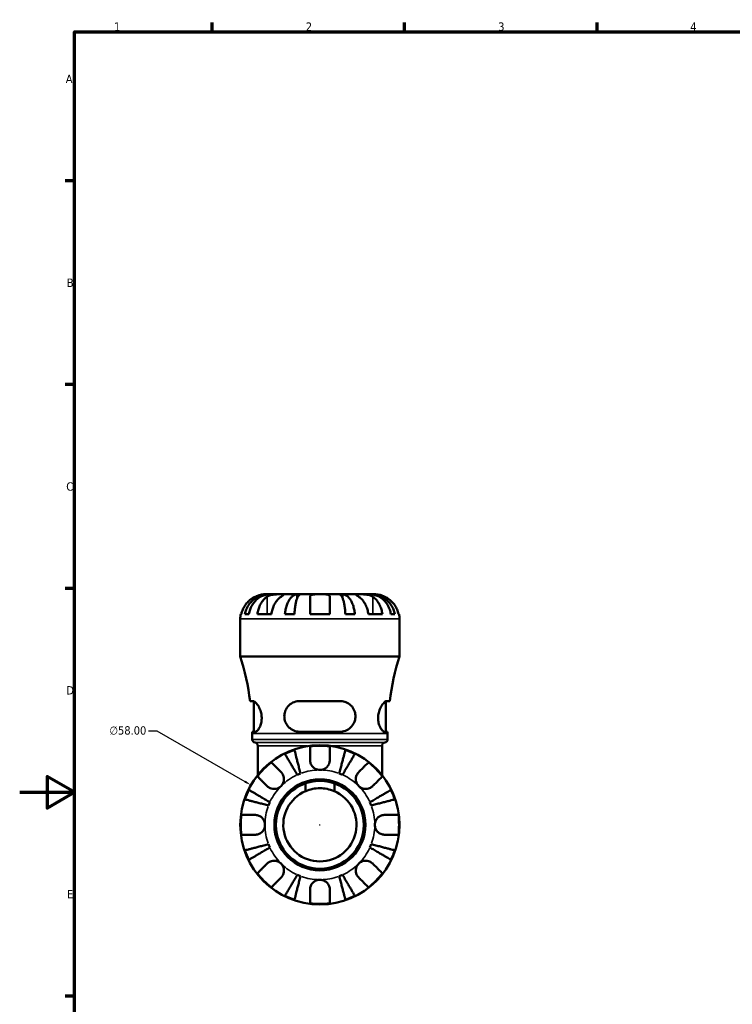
# Model space of a CAD drawing. Header units: millimetres. Extents: x 0 to 905, y -303 to 742.
# Tile 7 of 16: x 0 to 260, y 220 to 578. Entities that reach past the tile are written whole.
import ezdxf

# ---------------------------------------------------------------- set-up
doc = ezdxf.new("R2010")
doc.units = ezdxf.units.MM
for name, color, linetype, lineweight in [('Border (ANSI)', 7, 'Continuous', 70), ('Dimension (ANSI)', 7, 'Continuous', 25), ('Visible (ANSI)', 7, 'Continuous', 50), ('Visible Narrow (ANSI)', 7, 'Continuous', 35)]:
    doc.layers.add(name, color=color, linetype=linetype, lineweight=lineweight)
doc.styles.add('Note Text (ANSI)', font='tahoma.ttf')
doc.dimstyles.new('Default - mm (ANSI)', dxfattribs={"dimtxt": 3.048, "dimasz": 2.5, "dimexe": 3.175, "dimexo": 1.6002, "dimgap": 0.8, "dimtad": 0, "dimtoh": 1, "dimrnd": 1e-08, "dimzin": 4, "dimdsep": 46, "dimtxsty": 'Note Text (ANSI)', "dimcen": 0.09, "dimdle": 10, "dimclrd": 256, "dimclre": 256, "dimclrt": 256, "dimadec": 1, "dimazin": 1, "dimtfac": 1, "dimtofl": 0, "dimtmove": 0, "dimatfit": 3, "dimfxl": 1, "dimtolj": 1, "dimtzin": 4, "dimlwd": -1, "dimlwe": -1, "dimarcsym": 0})

# ---------------------------------------------------------------- blocks, each defined once
blk = doc.blocks.new('Borders Default Border')
at = {"layer": 'Border (ANSI)'}
for p, q in [((70.08, 574), (70.08, 577.45)), ((140.17, 574), (140.17, 577.45)), ((210.25, 574), (210.25, 577.45)), ((20, 519.75), (16.55, 519.75)), ((20, 445.5), (16.55, 445.5)), ((20, 371.25), (16.55, 371.25)), ((20, 222.75), (16.55, 222.75))]:
    blk.add_line(p, q, dxfattribs=at)
at = {"layer": 'Border (ANSI)', "flags": 128}
for points in [[(20, 20), (20, 574), (821, 574), (821, 20), (20, 20)], [(0, 297), (20, 297), (10, 302.77), (10, 291.23), (20, 297)]]:
    blk.add_lwpolyline(points, dxfattribs=at)
at = {"layer": 'Border (ANSI)', "char_height": 3.05, "attachment_point": 7, "style": 'Note Text (ANSI)'}
for s, insert in [('1', (34.35, 574.4)), ('2', (104.2, 574.4)), ('3', (174.26, 574.34)), ('4', (244.23, 574.4)), ('A', (16.78, 555.35)), ('B', (17.15, 481.1)), ('C', (16.95, 406.8)), ('D', (16.96, 332.6)), ('E', (17.21, 258.35))]:
    blk.add_mtext(s, dxfattribs=dict(at, insert=insert))
blk = doc.blocks.new('*D14')
at = {"layer": 'Defpoints', "color": 0, "transparency": 16777216}
for p in [(84.22, 299.61), (134.45, 270.61)]:
    blk.add_point(p, dxfattribs=at)
at = {"layer": 'Dimension (ANSI)', "transparency": 16777216}
for p, q in [((46.88, 319.4), (49.94, 319.4)), ((49.94, 319.4), (82.05, 300.86)), ((109.24, 285.11), (109.42, 285.11)), ((109.33, 285.02), (109.33, 285.2))]:
    blk.add_line(p, q, dxfattribs=at)
blk.add_solid([(82.26, 301.22), (81.84, 300.5), (84.22, 299.61)], dxfattribs=at)
at = {"layer": 'Dimension (ANSI)', "transparency": 16777216, "insert": (32.68, 321.04), "char_height": 3.048, "attachment_point": 1, "style": 'Note Text (ANSI)'}
blk.add_mtext('\\A1;∅58.00', dxfattribs=at)

msp = doc.modelspace()

# ---------------------------------------------------------------- linework, layer by layer
at = {"layer": 'Visible (ANSI)'}
for p, q in [((90.618, 369.114), (89.331, 369.114)), ((90.618, 369.114), (90.618, 369.096)), ((91.108, 369.114), (90.618, 369.114)), ((95.189, 369.114), (91.108, 369.114)), ((101.09, 369.114), (95.189, 369.114)), ((101.09, 369.114), (101.09, 367.789)), ((102.272, 369.114), (101.09, 369.114)), ((109.331, 369.114), (102.272, 369.114)), ((116.389, 369.114), (109.331, 369.114)), ((117.572, 369.114), (116.389, 369.114)), ((123.473, 369.114), (117.572, 369.114)), ((117.572, 369.114), (117.572, 367.789)), ((127.554, 369.114), (123.473, 369.114)), ((128.044, 369.114), (127.554, 369.114)), ((129.331, 369.114), (128.044, 369.114)), ((128.044, 369.114), (128.044, 369.096)), ((80.331, 346.434), (80.331, 360.114)), ((80.513, 361.914), (80.738, 361.914)), ((82.046, 361.914), (83.479, 361.914)), ((86.567, 361.914), (91.658, 361.914)), ((96.596, 361.914), (100.055, 361.914)), ((105.731, 361.914), (112.931, 361.914)), ((118.606, 361.914), (122.065, 361.914)), ((127.003, 361.914), (132.094, 361.914)), ((135.183, 361.914), (136.615, 361.914)), ((137.923, 361.914), (138.149, 361.914)), ((138.331, 346.434), (138.331, 360.114)), ((138.331, 346.434), (80.331, 346.434)), ((85.006, 330.234), (83.917, 330.234)), ((85.321, 319.034), (85.321, 330.155)), ((116.691, 330.234), (101.971, 330.234)), ((133.341, 319.034), (133.341, 330.155)), ((134.744, 330.234), (133.655, 330.234)), ((84.678, 319.034), (85.803, 319.034)), ((84.681, 316.256), (84.681, 318.354)), ((101.971, 319.034), (116.691, 319.034)), ((132.859, 319.034), (133.983, 319.034)), ((133.981, 316.256), (133.981, 318.354)), ((86.711, 303.262), (86.711, 313.954)), ((131.951, 303.262), (131.951, 313.954)), ((104.071, 297.366), (104.071, 300.225)), ((114.59, 300.225), (114.59, 297.366))]:
    msp.add_line(p, q, dxfattribs=at)
for radius in [29, 16.58, 16]:
    msp.add_circle((109.331, 285.114), radius, dxfattribs=at)
for centre, radius, start, end in [((89.331, 360.114), 9, 168.46304, 180), ((129.331, 360.114), 9, 0, 11.53696), ((-8.125, 318.354), 92.806, 7.35458, 17.6119), ((226.786, 318.354), 92.806, 162.3881, 172.64542), ((-8.125, 318.354), 92.806, 0, 0.41982), ((85.841, 316.256), 1.16, 180, 262.81924), ((132.821, 316.256), 1.16, 277.18076, 0), ((226.786, 318.354), 92.806, 179.58018, 180), ((85.551, 313.954), 1.16, 0, 82.81924), ((109.331, 285.114), 28.818, 108.77511, 116.22489), ((109.331, 285.114), 28.818, 82.82379, 97.17621), ((109.331, 285.114), 28.818, 63.77511, 71.22489), ((133.111, 313.954), 1.16, 97.18076, 180), ((109.331, 285.114), 28.818, 127.82379, 142.17621), ((109.331, 285.114), 28.818, 37.82379, 52.17621), ((109.331, 285.114), 20, 110.66622, 114.33378), ((109.331, 285.114), 20, 65.66622, 69.33378), ((109.331, 285.114), 28.818, 153.77511, 161.22489), ((109.331, 285.114), 28.818, 18.77511, 26.22489), ((109.331, 285.114), 13.333, 113.23337, 66.76663), ((109.331, 285.114), 20, 155.66622, 159.33378), ((109.331, 285.114), 20, 20.66622, 24.33378), ((109.331, 285.114), 28.818, 172.82379, 187.17621), ((109.331, 285.114), 28.818, 352.82379, 7.17621), ((109.331, 285.114), 20, 200.66622, 204.33378), ((109.331, 285.114), 20, 335.66622, 339.33378), ((109.331, 285.114), 28.818, 198.77511, 206.22489), ((109.331, 285.114), 28.818, 333.77511, 341.22489), ((109.331, 285.114), 28.818, 217.82379, 232.17621), ((109.331, 285.114), 20, 245.66622, 249.33378), ((109.331, 285.114), 20, 290.66622, 294.33378), ((109.331, 285.114), 28.818, 307.82379, 322.17621), ((109.331, 285.114), 28.818, 243.77511, 251.22489), ((109.331, 285.114), 28.818, 288.77511, 296.22489), ((109.331, 285.114), 28.818, 262.82379, 277.17621)]:
    msp.add_arc(centre, radius, start, end, dxfattribs=at)
for points, knots in [([(85.731, 368.238), (85.343, 368.055), (84.95, 367.836), (84.068, 367.25), (83.596, 366.859), (82.805, 366.072), (82.414, 365.605), (81.738, 364.599), (81.454, 364.06), (81.034, 363.05), (80.856, 362.489), (80.738, 361.914)], [4.42788405, 4.42788405, 4.42788405, 4.42788405, 4.5512464, 4.5512464, 4.71913293, 4.71913293, 4.88586959, 4.88586959, 5.05260626, 5.05260626, 5.21400469, 5.21400469, 5.21400469, 5.21400469]), ([(82.046, 361.914), (82.16, 362.491), (82.332, 363.055), (82.739, 364.067), (83.013, 364.606), (83.666, 365.613), (84.044, 366.081), (84.806, 366.866), (85.26, 367.257), (86.239, 367.931), (86.763, 368.214), (87.761, 368.64), (88.328, 368.822), (89.485, 369.059), (90.076, 369.114), (90.618, 369.114)], [0.1707461, 0.1707461, 0.1707461, 0.1707461, 0.33284, 0.33284, 0.4994944, 0.4994944, 0.6661487, 0.6661487, 0.8332087, 0.8332087, 1.0002688, 1.0002688, 1.1679728, 1.1679728, 1.3356767, 1.3356767, 1.3356767, 1.3356767]), ([(91.108, 369.114), (90.626, 369.114), (90.1, 369.059), (89.069, 368.822), (88.565, 368.64), (87.676, 368.214), (87.21, 367.931), (86.34, 367.257), (85.935, 366.866), (85.257, 366.081), (84.92, 365.613), (84.34, 364.606), (84.096, 364.067), (83.734, 363.055), (83.581, 362.491), (83.479, 361.914)], [4.0142509, 4.0142509, 4.0142509, 4.0142509, 4.1819549, 4.1819549, 4.3496588, 4.3496588, 4.5167189, 4.5167189, 4.6837789, 4.6837789, 4.8504333, 4.8504333, 5.0170876, 5.0170876, 5.1791816, 5.1791816, 5.1791816, 5.1791816]), ([(89.331, 369.114), (89.331, 369.114), (89.298, 369.114), (89.163, 369.112), (89.056, 369.11), (88.698, 369.087), (88.405, 369.059), (87.81, 368.952), (87.543, 368.892), (87.05, 368.754), (86.835, 368.685), (86.391, 368.525), (86.166, 368.434), (85.871, 368.303), (85.801, 368.271), (85.731, 368.238)], [-2.49913258, -2.49913258, -2.49913258, -2.49913258, -2.41505436, -2.41505436, -2.32384732, -2.32384732, -2.1841143, -2.1841143, -2.08674766, -2.08674766, -2.01440674, -2.01440674, -1.93994266, -1.93994266, -1.91637503, -1.91637503, -1.91637503, -1.91637503]), ([(86.567, 361.914), (86.651, 362.489), (86.776, 363.05), (87.073, 364.06), (87.274, 364.599), (87.752, 365.605), (88.029, 366.072), (88.588, 366.859), (88.922, 367.25), (89.546, 367.836), (89.823, 368.055), (90.097, 368.238)], [0.17075309, 0.17075309, 0.17075309, 0.17075309, 0.33215152, 0.33215152, 0.49888818, 0.49888818, 0.66562485, 0.66562485, 0.83351137, 0.83351137, 0.95687373, 0.95687373, 0.95687373, 0.95687373]), ([(90.097, 368.238), (90.186, 368.297), (90.28, 368.354), (90.558, 368.504), (90.752, 368.591), (91.179, 368.747), (91.411, 368.815), (91.991, 368.949), (92.344, 369.003), (93.15, 369.084), (93.595, 369.101), (94.452, 369.116), (94.852, 369.114), (95.189, 369.114)], [-0.58004807, -0.58004807, -0.58004807, -0.58004807, -0.5384523, -0.5384523, -0.46383793, -0.46383793, -0.3862639, -0.3862639, -0.27840269, -0.27840269, -0.14277912, -0.14277912, 0, 0, 0, 0]), ([(95.189, 368.238), (94.914, 368.055), (94.637, 367.836), (94.013, 367.25), (93.679, 366.859), (93.12, 366.072), (92.843, 365.605), (92.365, 364.599), (92.165, 364.06), (91.868, 363.05), (91.742, 362.489), (91.658, 361.914)], [4.42788748, 4.42788748, 4.42788748, 4.42788748, 4.55124983, 4.55124983, 4.71913636, 4.71913636, 4.88587302, 4.88587302, 5.05260969, 5.05260969, 5.21400811, 5.21400811, 5.21400811, 5.21400811]), ([(95.189, 369.114), (95.372, 369.114), (95.535, 369.114), (95.824, 369.113), (95.946, 369.111), (96.167, 369.096), (96.236, 369.078), (96.248, 369.002), (96.198, 368.946), (96.027, 368.809), (95.932, 368.741), (95.705, 368.584), (95.574, 368.496), (95.352, 368.347), (95.272, 368.294), (95.189, 368.238)], [0, 0, 0, 0, 0.07774953, 0.07774953, 0.16081914, 0.16081914, 0.27783798, 0.27783798, 0.3882896, 0.3882896, 0.46542959, 0.46542959, 0.54035429, 0.54035429, 0.57953204, 0.57953204, 0.57953204, 0.57953204]), ([(96.596, 361.914), (96.656, 362.491), (96.746, 363.055), (96.959, 364.067), (97.103, 364.606), (97.445, 365.613), (97.643, 366.081), (98.043, 366.866), (98.281, 367.257), (98.794, 367.931), (99.069, 368.214), (99.592, 368.64), (99.889, 368.822), (100.496, 369.059), (100.806, 369.114), (101.09, 369.114)], [0.1707461, 0.1707461, 0.1707461, 0.1707461, 0.33284, 0.33284, 0.4994944, 0.4994944, 0.6661487, 0.6661487, 0.8332087, 0.8332087, 1.0002688, 1.0002688, 1.1679728, 1.1679728, 1.3356767, 1.3356767, 1.3356767, 1.3356767]), ([(102.272, 369.114), (102.132, 369.114), (101.979, 369.059), (101.68, 368.822), (101.533, 368.64), (101.275, 368.214), (101.14, 367.931), (100.887, 367.257), (100.769, 366.866), (100.572, 366.081), (100.474, 365.613), (100.306, 364.606), (100.235, 364.067), (100.13, 363.055), (100.085, 362.491), (100.055, 361.914)], [4.0142513, 4.0142513, 4.0142513, 4.0142513, 4.1819553, 4.1819553, 4.3496592, 4.3496592, 4.5167193, 4.5167193, 4.6837794, 4.6837794, 4.8504337, 4.8504337, 5.017088, 5.017088, 5.179182, 5.179182, 5.179182, 5.179182]), ([(105.731, 368.238), (105.731, 368.305), (105.739, 368.37), (105.783, 368.519), (105.828, 368.6), (105.966, 368.749), (106.061, 368.815), (106.352, 368.948), (106.57, 369.003), (107.152, 369.084), (107.53, 369.101), (108.385, 369.116), (108.855, 369.114), (109.331, 369.114)], [-0.57647647, -0.57647647, -0.57647647, -0.57647647, -0.52968676, -0.52968676, -0.46054026, -0.46054026, -0.38562403, -0.38562403, -0.27730827, -0.27730827, -0.14258086, -0.14258086, 0, 0, 0, 0]), ([(105.731, 361.914), (105.731, 362.489), (105.731, 363.05), (105.731, 364.06), (105.731, 364.599), (105.731, 365.605), (105.731, 366.072), (105.731, 366.859), (105.731, 367.25), (105.731, 367.836), (105.731, 368.055), (105.731, 368.238)], [0.17075309, 0.17075309, 0.17075309, 0.17075309, 0.33215152, 0.33215152, 0.49888818, 0.49888818, 0.66562485, 0.66562485, 0.83351137, 0.83351137, 0.95687373, 0.95687373, 0.95687373, 0.95687373]), ([(109.331, 369.114), (109.611, 369.114), (109.89, 369.114), (110.459, 369.112), (110.744, 369.11), (111.422, 369.087), (111.784, 369.059), (112.287, 368.952), (112.457, 368.892), (112.688, 368.754), (112.765, 368.685), (112.877, 368.525), (112.911, 368.434), (112.929, 368.303), (112.931, 368.271), (112.931, 368.238)], [-2.49913258, -2.49913258, -2.49913258, -2.49913258, -2.41505436, -2.41505436, -2.32384732, -2.32384732, -2.1841143, -2.1841143, -2.08674766, -2.08674766, -2.01440674, -2.01440674, -1.93994266, -1.93994266, -1.91637503, -1.91637503, -1.91637503, -1.91637503]), ([(112.931, 368.238), (112.931, 368.055), (112.931, 367.836), (112.931, 367.25), (112.931, 366.859), (112.931, 366.072), (112.931, 365.605), (112.931, 364.599), (112.931, 364.06), (112.931, 363.05), (112.931, 362.489), (112.931, 361.914)], [4.42788733, 4.42788733, 4.42788733, 4.42788733, 4.55124968, 4.55124968, 4.71913621, 4.71913621, 4.88587287, 4.88587287, 5.05260954, 5.05260954, 5.21400797, 5.21400797, 5.21400797, 5.21400797]), ([(118.606, 361.914), (118.576, 362.491), (118.532, 363.055), (118.427, 364.067), (118.356, 364.606), (118.187, 365.613), (118.089, 366.081), (117.892, 366.866), (117.775, 367.257), (117.522, 367.931), (117.386, 368.214), (117.128, 368.64), (116.981, 368.822), (116.682, 369.059), (116.529, 369.114), (116.389, 369.114)], [0.1707461, 0.1707461, 0.1707461, 0.1707461, 0.33284, 0.33284, 0.4994944, 0.4994944, 0.6661487, 0.6661487, 0.8332087, 0.8332087, 1.0002688, 1.0002688, 1.1679728, 1.1679728, 1.3356767, 1.3356767, 1.3356767, 1.3356767]), ([(117.572, 369.114), (117.855, 369.114), (118.165, 369.059), (118.772, 368.822), (119.069, 368.64), (119.593, 368.214), (119.867, 367.931), (120.38, 367.257), (120.618, 366.866), (121.018, 366.081), (121.216, 365.613), (121.558, 364.606), (121.702, 364.067), (121.915, 363.055), (122.005, 362.491), (122.065, 361.914)], [4.0142513, 4.0142513, 4.0142513, 4.0142513, 4.1819553, 4.1819553, 4.3496592, 4.3496592, 4.5167193, 4.5167193, 4.6837794, 4.6837794, 4.8504337, 4.8504337, 5.017088, 5.017088, 5.179182, 5.179182, 5.179182, 5.179182]), ([(123.473, 368.238), (123.384, 368.297), (123.299, 368.354), (123.075, 368.504), (122.946, 368.591), (122.72, 368.747), (122.626, 368.815), (122.461, 368.949), (122.413, 369.003), (122.426, 369.084), (122.517, 369.101), (122.87, 369.116), (123.136, 369.114), (123.473, 369.114)], [-0.58004807, -0.58004807, -0.58004807, -0.58004807, -0.5384523, -0.5384523, -0.46383793, -0.46383793, -0.3862639, -0.3862639, -0.27840269, -0.27840269, -0.14277912, -0.14277912, 0, 0, 0, 0]), ([(123.473, 369.114), (123.656, 369.114), (123.859, 369.114), (124.31, 369.113), (124.559, 369.111), (125.188, 369.096), (125.573, 369.078), (126.327, 369.002), (126.688, 368.946), (127.273, 368.809), (127.502, 368.741), (127.927, 368.584), (128.121, 368.496), (128.392, 368.347), (128.481, 368.294), (128.564, 368.238)], [0, 0, 0, 0, 0.07774953, 0.07774953, 0.16081914, 0.16081914, 0.27783798, 0.27783798, 0.3882896, 0.3882896, 0.46542959, 0.46542959, 0.54035429, 0.54035429, 0.57953204, 0.57953204, 0.57953204, 0.57953204]), ([(127.003, 361.914), (126.919, 362.489), (126.794, 363.05), (126.497, 364.06), (126.296, 364.599), (125.818, 365.605), (125.541, 366.072), (124.982, 366.859), (124.648, 367.25), (124.025, 367.836), (123.747, 368.055), (123.473, 368.238)], [0.17075309, 0.17075309, 0.17075309, 0.17075309, 0.33215152, 0.33215152, 0.49888818, 0.49888818, 0.66562485, 0.66562485, 0.83351137, 0.83351137, 0.95687373, 0.95687373, 0.95687373, 0.95687373]), ([(135.183, 361.914), (135.081, 362.491), (134.928, 363.055), (134.566, 364.067), (134.322, 364.606), (133.741, 365.613), (133.405, 366.081), (132.726, 366.866), (132.322, 367.257), (131.451, 367.931), (130.985, 368.214), (130.096, 368.64), (129.592, 368.822), (128.562, 369.059), (128.036, 369.114), (127.554, 369.114)], [0.1707461, 0.1707461, 0.1707461, 0.1707461, 0.33284, 0.33284, 0.4994944, 0.4994944, 0.6661487, 0.6661487, 0.8332087, 0.8332087, 1.0002688, 1.0002688, 1.1679728, 1.1679728, 1.3356767, 1.3356767, 1.3356767, 1.3356767]), ([(128.044, 369.114), (128.585, 369.114), (129.176, 369.059), (130.334, 368.822), (130.901, 368.64), (131.899, 368.214), (132.423, 367.931), (133.401, 367.257), (133.855, 366.866), (134.618, 366.081), (134.996, 365.613), (135.648, 364.606), (135.922, 364.067), (136.329, 363.055), (136.501, 362.491), (136.615, 361.914)], [4.0142509, 4.0142509, 4.0142509, 4.0142509, 4.1819549, 4.1819549, 4.3496588, 4.3496588, 4.5167189, 4.5167189, 4.6837789, 4.6837789, 4.8504333, 4.8504333, 5.0170876, 5.0170876, 5.1791816, 5.1791816, 5.1791816, 5.1791816]), ([(128.564, 368.238), (128.838, 368.055), (129.116, 367.836), (129.739, 367.25), (130.073, 366.859), (130.632, 366.072), (130.909, 365.605), (131.387, 364.599), (131.588, 364.06), (131.885, 363.05), (132.011, 362.489), (132.094, 361.914)], [4.42788405, 4.42788405, 4.42788405, 4.42788405, 4.5512464, 4.5512464, 4.71913293, 4.71913293, 4.88586959, 4.88586959, 5.05260626, 5.05260626, 5.21400469, 5.21400469, 5.21400469, 5.21400469]), ([(132.931, 368.238), (132.662, 368.365), (132.389, 368.479), (131.81, 368.693), (131.511, 368.786), (130.916, 368.94), (130.63, 368.996), (130.05, 369.083), (129.788, 369.101), (129.425, 369.116), (129.331, 369.114), (129.331, 369.114)], [-0.58010577, -0.58010577, -0.58010577, -0.58010577, -0.49097123, -0.49097123, -0.39110552, -0.39110552, -0.28318425, -0.28318425, -0.14288781, -0.14288781, 0, 0, 0, 0]), ([(137.923, 361.914), (137.805, 362.489), (137.627, 363.05), (137.207, 364.06), (136.923, 364.599), (136.248, 365.605), (135.856, 366.072), (135.065, 366.859), (134.593, 367.25), (133.711, 367.836), (133.318, 368.055), (132.931, 368.238)], [0.17075309, 0.17075309, 0.17075309, 0.17075309, 0.33215152, 0.33215152, 0.49888818, 0.49888818, 0.66562485, 0.66562485, 0.83351137, 0.83351137, 0.95687373, 0.95687373, 0.95687373, 0.95687373]), ([(85.006, 330.234), (85.077, 330.234), (85.153, 330.219), (85.47, 330.106), (85.743, 329.904), (86.364, 329.252), (86.717, 328.769), (87.34, 327.635), (87.614, 326.997), (87.964, 325.759), (88.069, 325.196), (88.156, 324.081), (88.144, 323.549), (88.01, 322.429), (87.871, 321.868), (87.477, 320.767), (87.207, 320.263), (86.641, 319.478), (86.344, 319.209), (85.981, 319.055), (85.889, 319.034), (85.803, 319.034)], [-1.9963078, -1.9963078, -1.9963078, -1.9963078, -1.922578, -1.922578, -1.7080896, -1.7080896, -1.4598055, -1.4598055, -1.2296798, -1.2296798, -1.0554637, -1.0554637, -0.8932212, -0.8932212, -0.7012942, -0.7012942, -0.4683239, -0.4683239, -0.2239057, -0.2239057, -0.1363209, -0.1363209, -0.1363209, -0.1363209]), ([(101.971, 319.034), (101.755, 319.034), (101.541, 319.046), (100.622, 319.153), (99.944, 319.367), (98.712, 320.027), (98.157, 320.472), (97.282, 321.506), (96.946, 322.074), (96.528, 323.209), (96.415, 323.743), (96.347, 324.847), (96.396, 325.398), (96.678, 326.583), (96.946, 327.189), (97.747, 328.398), (98.328, 328.961), (99.618, 329.768), (100.313, 330.035), (101.354, 330.208), (101.661, 330.234), (101.971, 330.234)], [-1.9752246, -1.9752246, -1.9752246, -1.9752246, -1.9072855, -1.9072855, -1.6824696, -1.6824696, -1.457908, -1.457908, -1.2546509, -1.2546509, -1.0898152, -1.0898152, -0.9216855, -0.9216855, -0.7136786, -0.7136786, -0.4526493, -0.4526493, -0.2138508, -0.2138508, -0.1162451, -0.1162451, -0.1162451, -0.1162451]), ([(116.691, 330.234), (116.925, 330.234), (117.158, 330.219), (118.058, 330.106), (118.696, 329.904), (119.948, 329.252), (120.543, 328.769), (121.471, 327.635), (121.821, 326.997), (122.205, 325.759), (122.292, 325.196), (122.289, 324.081), (122.211, 323.549), (121.877, 322.429), (121.598, 321.868), (120.808, 320.767), (120.265, 320.263), (119.004, 319.478), (118.279, 319.209), (117.244, 319.055), (116.968, 319.034), (116.691, 319.034)], [-1.9963078, -1.9963078, -1.9963078, -1.9963078, -1.922578, -1.922578, -1.7080896, -1.7080896, -1.4598055, -1.4598055, -1.2296798, -1.2296798, -1.0554637, -1.0554637, -0.8932212, -0.8932212, -0.7012942, -0.7012942, -0.4683239, -0.4683239, -0.2239057, -0.2239057, -0.1363209, -0.1363209, -0.1363209, -0.1363209]), ([(132.859, 319.034), (132.792, 319.034), (132.721, 319.046), (132.407, 319.153), (132.139, 319.367), (131.602, 320.027), (131.334, 320.472), (130.9, 321.506), (130.729, 322.074), (130.543, 323.209), (130.508, 323.743), (130.549, 324.847), (130.627, 325.398), (130.909, 326.583), (131.133, 327.189), (131.709, 328.398), (132.078, 328.961), (132.761, 329.768), (133.076, 330.035), (133.458, 330.208), (133.561, 330.234), (133.655, 330.234)], [-1.9752246, -1.9752246, -1.9752246, -1.9752246, -1.9072855, -1.9072855, -1.6824696, -1.6824696, -1.457908, -1.457908, -1.2546509, -1.2546509, -1.0898152, -1.0898152, -0.9216855, -0.9216855, -0.7136786, -0.7136786, -0.4526493, -0.4526493, -0.2138508, -0.2138508, -0.1162451, -0.1162451, -0.1162451, -0.1162451]), ([(100.055, 312.399), (100.085, 312.284), (100.13, 312.112), (100.235, 311.706), (100.306, 311.432), (100.474, 310.779), (100.572, 310.401), (100.769, 309.639), (100.887, 309.184), (101.14, 308.206), (101.275, 307.682), (101.533, 306.684), (101.68, 306.117), (101.979, 304.959), (102.132, 304.368), (102.272, 303.827)], [0.1707461, 0.1707461, 0.1707461, 0.1707461, 0.33284, 0.33284, 0.4994944, 0.4994944, 0.6661487, 0.6661487, 0.8332087, 0.8332087, 1.0002688, 1.0002688, 1.1679728, 1.1679728, 1.3356767, 1.3356767, 1.3356767, 1.3356767]), ([(105.731, 308.714), (105.731, 309.102), (105.731, 309.494), (105.731, 310.376), (105.731, 310.849), (105.731, 311.639), (105.731, 312.031), (105.731, 312.707), (105.731, 312.991), (105.731, 313.411), (105.731, 313.588), (105.731, 313.706)], [4.42788405, 4.42788405, 4.42788405, 4.42788405, 4.5512464, 4.5512464, 4.71913293, 4.71913293, 4.88586959, 4.88586959, 5.05260626, 5.05260626, 5.21400469, 5.21400469, 5.21400469, 5.21400469]), ([(112.931, 313.706), (112.931, 313.588), (112.931, 313.411), (112.931, 312.991), (112.931, 312.707), (112.931, 312.031), (112.931, 311.639), (112.931, 310.849), (112.931, 310.376), (112.931, 309.494), (112.931, 309.102), (112.931, 308.714)], [0.17075309, 0.17075309, 0.17075309, 0.17075309, 0.33215152, 0.33215152, 0.49888818, 0.49888818, 0.66562485, 0.66562485, 0.83351137, 0.83351137, 0.95687373, 0.95687373, 0.95687373, 0.95687373]), ([(116.389, 303.827), (116.529, 304.368), (116.682, 304.959), (116.981, 306.117), (117.128, 306.684), (117.386, 307.682), (117.522, 308.206), (117.775, 309.184), (117.892, 309.639), (118.089, 310.401), (118.187, 310.779), (118.356, 311.432), (118.427, 311.706), (118.532, 312.112), (118.576, 312.284), (118.606, 312.399)], [4.0142509, 4.0142509, 4.0142509, 4.0142509, 4.1819549, 4.1819549, 4.3496588, 4.3496588, 4.5167189, 4.5167189, 4.6837789, 4.6837789, 4.8504333, 4.8504333, 5.0170876, 5.0170876, 5.1791816, 5.1791816, 5.1791816, 5.1791816]), ([(101.09, 303.337), (100.806, 303.819), (100.496, 304.345), (99.889, 305.375), (99.592, 305.88), (99.069, 306.768), (98.794, 307.235), (98.281, 308.105), (98.043, 308.51), (97.643, 309.188), (97.445, 309.524), (97.103, 310.105), (96.959, 310.349), (96.746, 310.711), (96.656, 310.864), (96.596, 310.966)], [4.0142509, 4.0142509, 4.0142509, 4.0142509, 4.1819549, 4.1819549, 4.3496588, 4.3496588, 4.5167189, 4.5167189, 4.6837789, 4.6837789, 4.8504333, 4.8504333, 5.0170876, 5.0170876, 5.1791816, 5.1791816, 5.1791816, 5.1791816]), ([(109.331, 305.114), (109.038, 305.114), (108.746, 305.15), (108.15, 305.298), (107.849, 305.417), (107.166, 305.801), (106.812, 306.101), (106.328, 306.704), (106.166, 306.97), (105.962, 307.43), (105.898, 307.613), (105.805, 307.967), (105.773, 308.137), (105.738, 308.444), (105.731, 308.58), (105.731, 308.714)], [0, 0, 0, 0, 0.08783311, 0.08783311, 0.18435408, 0.18435408, 0.32279749, 0.32279749, 0.41754463, 0.41754463, 0.47774931, 0.47774931, 0.53276241, 0.53276241, 0.57681269, 0.57681269, 0.57681269, 0.57681269]), ([(112.931, 308.714), (112.931, 308.71), (112.931, 308.707), (112.93, 308.514), (112.915, 308.322), (112.855, 307.961), (112.815, 307.792), (112.697, 307.421), (112.614, 307.221), (112.333, 306.691), (112.101, 306.382), (111.501, 305.808), (111.126, 305.562), (110.278, 305.209), (109.807, 305.114), (109.331, 305.114)], [-0.58332629, -0.58332629, -0.58332629, -0.58332629, -0.58206847, -0.58206847, -0.51861604, -0.51861604, -0.4628074, -0.4628074, -0.39473272, -0.39473272, -0.27692423, -0.27692423, -0.14288351, -0.14288351, 0, 0, 0, 0]), ([(122.065, 310.966), (122.005, 310.864), (121.915, 310.711), (121.702, 310.349), (121.558, 310.105), (121.216, 309.524), (121.018, 309.188), (120.618, 308.51), (120.38, 308.105), (119.867, 307.235), (119.593, 306.768), (119.069, 305.88), (118.772, 305.375), (118.165, 304.345), (117.855, 303.819), (117.572, 303.337)], [0.1707461, 0.1707461, 0.1707461, 0.1707461, 0.33284, 0.33284, 0.4994944, 0.4994944, 0.6661487, 0.6661487, 0.8332087, 0.8332087, 1.0002688, 1.0002688, 1.1679728, 1.1679728, 1.3356767, 1.3356767, 1.3356767, 1.3356767]), ([(91.658, 307.878), (91.742, 307.794), (91.868, 307.668), (92.165, 307.371), (92.365, 307.171), (92.843, 306.693), (93.12, 306.416), (93.679, 305.857), (94.013, 305.523), (94.637, 304.899), (94.914, 304.621), (95.189, 304.347)], [0.17075309, 0.17075309, 0.17075309, 0.17075309, 0.33215152, 0.33215152, 0.49888818, 0.49888818, 0.66562485, 0.66562485, 0.83351137, 0.83351137, 0.95687373, 0.95687373, 0.95687373, 0.95687373]), ([(123.473, 304.347), (123.747, 304.621), (124.025, 304.899), (124.648, 305.523), (124.982, 305.857), (125.541, 306.416), (125.818, 306.693), (126.296, 307.171), (126.497, 307.371), (126.794, 307.668), (126.919, 307.794), (127.003, 307.878)], [4.42788405, 4.42788405, 4.42788405, 4.42788405, 4.5512464, 4.5512464, 4.71913293, 4.71913293, 4.88586959, 4.88586959, 5.05260626, 5.05260626, 5.21400469, 5.21400469, 5.21400469, 5.21400469]), ([(90.097, 299.256), (89.823, 299.53), (89.546, 299.808), (88.922, 300.432), (88.588, 300.766), (88.029, 301.325), (87.752, 301.602), (87.274, 302.079), (87.073, 302.28), (86.776, 302.577), (86.651, 302.703), (86.567, 302.786)], [4.42788405, 4.42788405, 4.42788405, 4.42788405, 4.5512464, 4.5512464, 4.71913293, 4.71913293, 4.88586959, 4.88586959, 5.05260626, 5.05260626, 5.21400469, 5.21400469, 5.21400469, 5.21400469]), ([(95.189, 304.347), (95.277, 304.259), (95.362, 304.165), (95.587, 303.887), (95.716, 303.692), (95.941, 303.265), (96.035, 303.034), (96.201, 302.454), (96.248, 302.101), (96.235, 301.295), (96.144, 300.849), (95.791, 299.992), (95.525, 299.593), (95.189, 299.256)], [-0.58004807, -0.58004807, -0.58004807, -0.58004807, -0.5384523, -0.5384523, -0.46383793, -0.46383793, -0.3862639, -0.3862639, -0.27840269, -0.27840269, -0.14277912, -0.14277912, 0, 0, 0, 0]), ([(123.473, 299.256), (123.29, 299.439), (123.127, 299.642), (122.838, 300.093), (122.716, 300.343), (122.494, 300.971), (122.425, 301.356), (122.413, 302.11), (122.463, 302.471), (122.635, 303.056), (122.729, 303.286), (122.957, 303.711), (123.088, 303.905), (123.309, 304.176), (123.389, 304.264), (123.473, 304.347)], [0, 0, 0, 0, 0.07774953, 0.07774953, 0.16081914, 0.16081914, 0.27783798, 0.27783798, 0.3882896, 0.3882896, 0.46542959, 0.46542959, 0.54035429, 0.54035429, 0.57953204, 0.57953204, 0.57953204, 0.57953204]), ([(132.094, 302.786), (132.011, 302.703), (131.885, 302.577), (131.588, 302.28), (131.387, 302.079), (130.909, 301.602), (130.632, 301.325), (130.073, 300.766), (129.739, 300.432), (129.116, 299.808), (128.838, 299.53), (128.564, 299.256)], [0.17075309, 0.17075309, 0.17075309, 0.17075309, 0.33215152, 0.33215152, 0.49888818, 0.49888818, 0.66562485, 0.66562485, 0.83351137, 0.83351137, 0.95687373, 0.95687373, 0.95687373, 0.95687373]), ([(83.479, 297.849), (83.581, 297.789), (83.734, 297.698), (84.096, 297.485), (84.34, 297.342), (84.92, 297), (85.257, 296.801), (85.935, 296.402), (86.34, 296.164), (87.21, 295.651), (87.676, 295.376), (88.565, 294.853), (89.069, 294.556), (90.1, 293.949), (90.626, 293.639), (91.108, 293.355)], [0.1707461, 0.1707461, 0.1707461, 0.1707461, 0.33284, 0.33284, 0.4994944, 0.4994944, 0.6661487, 0.6661487, 0.8332087, 0.8332087, 1.0002688, 1.0002688, 1.1679728, 1.1679728, 1.3356767, 1.3356767, 1.3356767, 1.3356767]), ([(95.189, 299.256), (95.005, 299.073), (94.803, 298.91), (94.351, 298.621), (94.102, 298.499), (93.474, 298.277), (93.088, 298.208), (92.335, 298.196), (91.974, 298.246), (91.388, 298.418), (91.159, 298.513), (90.734, 298.74), (90.54, 298.871), (90.269, 299.093), (90.181, 299.173), (90.097, 299.256)], [0, 0, 0, 0, 0.07774953, 0.07774953, 0.16081914, 0.16081914, 0.27783798, 0.27783798, 0.3882896, 0.3882896, 0.46542959, 0.46542959, 0.54035429, 0.54035429, 0.57953204, 0.57953204, 0.57953204, 0.57953204]), ([(104.071, 297.366), (104.103, 297.38), (104.135, 297.394), (104.986, 297.751), (105.846, 298.015), (107.588, 298.363), (108.471, 298.447), (110.191, 298.447), (111.073, 298.363), (112.815, 298.015), (113.675, 297.751), (114.526, 297.394), (114.558, 297.38), (114.59, 297.366)], [-2.5959191, -2.5959191, -2.5959191, -2.5959191, -2.5857525, -2.5857525, -2.3277913, -2.3277913, -2.0698301, -2.0698301, -1.8118689, -1.8118689, -1.5539077, -1.5539077, -1.5437411, -1.5437411, -1.5437411, -1.5437411]), ([(128.564, 299.256), (128.475, 299.168), (128.381, 299.083), (128.103, 298.858), (127.909, 298.729), (127.482, 298.504), (127.251, 298.41), (126.67, 298.244), (126.318, 298.196), (125.511, 298.209), (125.066, 298.301), (124.209, 298.653), (123.809, 298.92), (123.473, 299.256)], [-0.58004807, -0.58004807, -0.58004807, -0.58004807, -0.5384523, -0.5384523, -0.46383793, -0.46383793, -0.3862639, -0.3862639, -0.27840269, -0.27840269, -0.14277912, -0.14277912, 0, 0, 0, 0]), ([(127.554, 293.355), (128.036, 293.639), (128.562, 293.949), (129.592, 294.556), (130.096, 294.853), (130.985, 295.376), (131.451, 295.651), (132.322, 296.164), (132.726, 296.402), (133.405, 296.801), (133.741, 297), (134.322, 297.342), (134.566, 297.485), (134.928, 297.698), (135.081, 297.789), (135.183, 297.849)], [4.0142509, 4.0142509, 4.0142509, 4.0142509, 4.1819549, 4.1819549, 4.3496588, 4.3496588, 4.5167189, 4.5167189, 4.6837789, 4.6837789, 4.8504333, 4.8504333, 5.0170876, 5.0170876, 5.1791816, 5.1791816, 5.1791816, 5.1791816]), ([(90.618, 292.173), (90.076, 292.312), (89.485, 292.465), (88.328, 292.765), (87.761, 292.911), (86.763, 293.17), (86.239, 293.305), (85.26, 293.558), (84.806, 293.676), (84.044, 293.873), (83.666, 293.97), (83.013, 294.139), (82.739, 294.21), (82.332, 294.315), (82.16, 294.36), (82.046, 294.389)], [4.0142509, 4.0142509, 4.0142509, 4.0142509, 4.1819549, 4.1819549, 4.3496588, 4.3496588, 4.5167189, 4.5167189, 4.6837789, 4.6837789, 4.8504333, 4.8504333, 5.0170876, 5.0170876, 5.1791816, 5.1791816, 5.1791816, 5.1791816]), ([(136.615, 294.389), (136.501, 294.36), (136.329, 294.315), (135.922, 294.21), (135.648, 294.139), (134.996, 293.97), (134.618, 293.873), (133.855, 293.676), (133.401, 293.558), (132.423, 293.305), (131.899, 293.17), (130.901, 292.911), (130.334, 292.765), (129.176, 292.465), (128.585, 292.312), (128.044, 292.173)], [0.1707461, 0.1707461, 0.1707461, 0.1707461, 0.33284, 0.33284, 0.4994944, 0.4994944, 0.6661487, 0.6661487, 0.8332087, 0.8332087, 1.0002688, 1.0002688, 1.1679728, 1.1679728, 1.3356767, 1.3356767, 1.3356767, 1.3356767]), ([(80.738, 288.714), (80.856, 288.714), (81.034, 288.714), (81.454, 288.714), (81.738, 288.714), (82.414, 288.714), (82.805, 288.714), (83.596, 288.714), (84.068, 288.714), (84.95, 288.714), (85.343, 288.714), (85.731, 288.714)], [0.17075309, 0.17075309, 0.17075309, 0.17075309, 0.33215152, 0.33215152, 0.49888818, 0.49888818, 0.66562485, 0.66562485, 0.83351137, 0.83351137, 0.95687373, 0.95687373, 0.95687373, 0.95687373]), ([(85.731, 288.714), (85.874, 288.714), (86.018, 288.706), (86.378, 288.662), (86.592, 288.617), (87.033, 288.479), (87.257, 288.384), (87.783, 288.093), (88.069, 287.875), (88.631, 287.293), (88.88, 286.914), (89.237, 286.06), (89.331, 285.589), (89.331, 285.114)], [-0.57647647, -0.57647647, -0.57647647, -0.57647647, -0.52968676, -0.52968676, -0.46054026, -0.46054026, -0.38562403, -0.38562403, -0.27730827, -0.27730827, -0.14258086, -0.14258086, 0, 0, 0, 0]), ([(129.331, 285.114), (129.331, 285.394), (129.363, 285.674), (129.498, 286.242), (129.606, 286.527), (129.964, 287.205), (130.257, 287.567), (130.851, 288.07), (131.119, 288.24), (131.611, 288.471), (131.827, 288.548), (132.27, 288.661), (132.496, 288.695), (132.79, 288.712), (132.861, 288.714), (132.931, 288.714)], [-2.49913258, -2.49913258, -2.49913258, -2.49913258, -2.41505436, -2.41505436, -2.32384732, -2.32384732, -2.1841143, -2.1841143, -2.08674766, -2.08674766, -2.01440674, -2.01440674, -1.93994266, -1.93994266, -1.91637503, -1.91637503, -1.91637503, -1.91637503]), ([(132.931, 288.714), (133.318, 288.714), (133.711, 288.714), (134.593, 288.714), (135.065, 288.714), (135.856, 288.714), (136.248, 288.714), (136.923, 288.714), (137.207, 288.714), (137.627, 288.714), (137.805, 288.714), (137.923, 288.714)], [4.42788405, 4.42788405, 4.42788405, 4.42788405, 4.5512464, 4.5512464, 4.71913293, 4.71913293, 4.88586959, 4.88586959, 5.05260626, 5.05260626, 5.21400469, 5.21400469, 5.21400469, 5.21400469]), ([(89.331, 285.114), (89.331, 284.834), (89.298, 284.555), (89.163, 283.986), (89.056, 283.701), (88.698, 283.023), (88.405, 282.661), (87.81, 282.158), (87.543, 281.988), (87.05, 281.757), (86.835, 281.68), (86.391, 281.568), (86.166, 281.533), (85.871, 281.516), (85.801, 281.514), (85.731, 281.514)], [-2.49913258, -2.49913258, -2.49913258, -2.49913258, -2.41505436, -2.41505436, -2.32384732, -2.32384732, -2.1841143, -2.1841143, -2.08674766, -2.08674766, -2.01440674, -2.01440674, -1.93994266, -1.93994266, -1.91637503, -1.91637503, -1.91637503, -1.91637503]), ([(132.931, 281.514), (132.788, 281.514), (132.643, 281.523), (132.284, 281.566), (132.069, 281.612), (131.628, 281.749), (131.404, 281.844), (130.879, 282.135), (130.593, 282.353), (130.03, 282.935), (129.781, 283.314), (129.425, 284.168), (129.331, 284.639), (129.331, 285.114)], [-0.57647647, -0.57647647, -0.57647647, -0.57647647, -0.52968676, -0.52968676, -0.46054026, -0.46054026, -0.38562403, -0.38562403, -0.27730827, -0.27730827, -0.14258086, -0.14258086, 0, 0, 0, 0]), ([(85.731, 281.514), (85.343, 281.514), (84.95, 281.514), (84.068, 281.514), (83.596, 281.514), (82.805, 281.514), (82.414, 281.514), (81.738, 281.514), (81.454, 281.514), (81.034, 281.514), (80.856, 281.514), (80.738, 281.514)], [4.42788405, 4.42788405, 4.42788405, 4.42788405, 4.5512464, 4.5512464, 4.71913293, 4.71913293, 4.88586959, 4.88586959, 5.05260626, 5.05260626, 5.21400469, 5.21400469, 5.21400469, 5.21400469]), ([(137.923, 281.514), (137.805, 281.514), (137.627, 281.514), (137.207, 281.514), (136.923, 281.514), (136.248, 281.514), (135.856, 281.514), (135.065, 281.514), (134.593, 281.514), (133.711, 281.514), (133.318, 281.514), (132.931, 281.514)], [0.17075309, 0.17075309, 0.17075309, 0.17075309, 0.33215152, 0.33215152, 0.49888818, 0.49888818, 0.66562485, 0.66562485, 0.83351137, 0.83351137, 0.95687373, 0.95687373, 0.95687373, 0.95687373]), ([(82.046, 275.839), (82.16, 275.868), (82.332, 275.913), (82.739, 276.018), (83.013, 276.089), (83.666, 276.258), (84.044, 276.355), (84.806, 276.553), (85.26, 276.67), (86.239, 276.923), (86.763, 277.059), (87.761, 277.317), (88.328, 277.463), (89.485, 277.763), (90.076, 277.916), (90.618, 278.056)], [0.1707461, 0.1707461, 0.1707461, 0.1707461, 0.33284, 0.33284, 0.4994944, 0.4994944, 0.6661487, 0.6661487, 0.8332087, 0.8332087, 1.0002688, 1.0002688, 1.1679728, 1.1679728, 1.3356767, 1.3356767, 1.3356767, 1.3356767]), ([(91.108, 276.873), (90.626, 276.589), (90.1, 276.279), (89.069, 275.672), (88.565, 275.375), (87.676, 274.852), (87.21, 274.577), (86.34, 274.065), (85.935, 273.826), (85.257, 273.427), (84.92, 273.228), (84.34, 272.886), (84.096, 272.743), (83.734, 272.53), (83.581, 272.439), (83.479, 272.379)], [4.0142509, 4.0142509, 4.0142509, 4.0142509, 4.1819549, 4.1819549, 4.3496588, 4.3496588, 4.5167189, 4.5167189, 4.6837789, 4.6837789, 4.8504333, 4.8504333, 5.0170876, 5.0170876, 5.1791816, 5.1791816, 5.1791816, 5.1791816]), ([(135.183, 272.379), (135.081, 272.439), (134.928, 272.53), (134.566, 272.743), (134.322, 272.886), (133.741, 273.228), (133.405, 273.427), (132.726, 273.826), (132.322, 274.065), (131.451, 274.577), (130.985, 274.852), (130.096, 275.375), (129.592, 275.672), (128.562, 276.279), (128.036, 276.589), (127.554, 276.873)], [0.1707461, 0.1707461, 0.1707461, 0.1707461, 0.33284, 0.33284, 0.4994944, 0.4994944, 0.6661487, 0.6661487, 0.8332087, 0.8332087, 1.0002688, 1.0002688, 1.1679728, 1.1679728, 1.3356767, 1.3356767, 1.3356767, 1.3356767]), ([(128.044, 278.056), (128.585, 277.916), (129.176, 277.763), (130.334, 277.463), (130.901, 277.317), (131.899, 277.059), (132.423, 276.923), (133.401, 276.67), (133.855, 276.553), (134.618, 276.355), (134.996, 276.258), (135.648, 276.089), (135.922, 276.018), (136.329, 275.913), (136.501, 275.868), (136.615, 275.839)], [4.0142509, 4.0142509, 4.0142509, 4.0142509, 4.1819549, 4.1819549, 4.3496588, 4.3496588, 4.5167189, 4.5167189, 4.6837789, 4.6837789, 4.8504333, 4.8504333, 5.0170876, 5.0170876, 5.1791816, 5.1791816, 5.1791816, 5.1791816]), ([(86.567, 267.442), (86.651, 267.525), (86.776, 267.651), (87.073, 267.948), (87.274, 268.149), (87.752, 268.627), (88.029, 268.903), (88.588, 269.463), (88.922, 269.797), (89.546, 270.42), (89.823, 270.698), (90.097, 270.972)], [0.17075309, 0.17075309, 0.17075309, 0.17075309, 0.33215152, 0.33215152, 0.49888818, 0.49888818, 0.66562485, 0.66562485, 0.83351137, 0.83351137, 0.95687373, 0.95687373, 0.95687373, 0.95687373]), ([(90.097, 270.972), (90.186, 271.061), (90.28, 271.145), (90.558, 271.37), (90.752, 271.499), (91.179, 271.725), (91.411, 271.818), (91.991, 271.984), (92.344, 272.032), (93.15, 272.019), (93.595, 271.927), (94.452, 271.575), (94.852, 271.308), (95.189, 270.972)], [-0.58004807, -0.58004807, -0.58004807, -0.58004807, -0.5384523, -0.5384523, -0.46383793, -0.46383793, -0.3862639, -0.3862639, -0.27840269, -0.27840269, -0.14277912, -0.14277912, 0, 0, 0, 0]), ([(95.189, 270.972), (95.372, 270.789), (95.535, 270.586), (95.824, 270.135), (95.946, 269.885), (96.167, 269.257), (96.236, 268.872), (96.248, 268.118), (96.198, 267.757), (96.027, 267.172), (95.932, 266.942), (95.705, 266.518), (95.574, 266.323), (95.352, 266.052), (95.272, 265.964), (95.189, 265.881)], [0, 0, 0, 0, 0.07774953, 0.07774953, 0.16081914, 0.16081914, 0.27783798, 0.27783798, 0.3882896, 0.3882896, 0.46542959, 0.46542959, 0.54035429, 0.54035429, 0.57953204, 0.57953204, 0.57953204, 0.57953204]), ([(123.473, 265.881), (123.384, 265.969), (123.299, 266.063), (123.075, 266.341), (122.946, 266.536), (122.72, 266.963), (122.626, 267.194), (122.461, 267.774), (122.413, 268.127), (122.426, 268.933), (122.517, 269.379), (122.87, 270.236), (123.136, 270.635), (123.473, 270.972)], [-0.58004807, -0.58004807, -0.58004807, -0.58004807, -0.5384523, -0.5384523, -0.46383793, -0.46383793, -0.3862639, -0.3862639, -0.27840269, -0.27840269, -0.14277912, -0.14277912, 0, 0, 0, 0]), ([(123.473, 270.972), (123.656, 271.155), (123.859, 271.318), (124.31, 271.607), (124.559, 271.729), (125.188, 271.951), (125.573, 272.02), (126.327, 272.032), (126.688, 271.982), (127.273, 271.81), (127.502, 271.715), (127.927, 271.488), (128.121, 271.357), (128.392, 271.135), (128.481, 271.055), (128.564, 270.972)], [0, 0, 0, 0, 0.07774953, 0.07774953, 0.16081914, 0.16081914, 0.27783798, 0.27783798, 0.3882896, 0.3882896, 0.46542959, 0.46542959, 0.54035429, 0.54035429, 0.57953204, 0.57953204, 0.57953204, 0.57953204]), ([(128.564, 270.972), (128.838, 270.698), (129.116, 270.42), (129.739, 269.797), (130.073, 269.463), (130.632, 268.903), (130.909, 268.627), (131.387, 268.149), (131.588, 267.948), (131.885, 267.651), (132.011, 267.525), (132.094, 267.442)], [4.42788405, 4.42788405, 4.42788405, 4.42788405, 4.5512464, 4.5512464, 4.71913293, 4.71913293, 4.88586959, 4.88586959, 5.05260626, 5.05260626, 5.21400469, 5.21400469, 5.21400469, 5.21400469]), ([(95.189, 265.881), (94.914, 265.607), (94.637, 265.329), (94.013, 264.705), (93.679, 264.371), (93.12, 263.812), (92.843, 263.535), (92.365, 263.058), (92.165, 262.857), (91.868, 262.56), (91.742, 262.434), (91.658, 262.351)], [4.42788405, 4.42788405, 4.42788405, 4.42788405, 4.5512464, 4.5512464, 4.71913293, 4.71913293, 4.88586959, 4.88586959, 5.05260626, 5.05260626, 5.21400469, 5.21400469, 5.21400469, 5.21400469]), ([(96.596, 259.262), (96.656, 259.364), (96.746, 259.517), (96.959, 259.879), (97.103, 260.123), (97.445, 260.704), (97.643, 261.04), (98.043, 261.719), (98.281, 262.123), (98.794, 262.994), (99.069, 263.46), (99.592, 264.348), (99.889, 264.853), (100.496, 265.883), (100.806, 266.409), (101.09, 266.891)], [0.1707461, 0.1707461, 0.1707461, 0.1707461, 0.33284, 0.33284, 0.4994944, 0.4994944, 0.6661487, 0.6661487, 0.8332087, 0.8332087, 1.0002688, 1.0002688, 1.1679728, 1.1679728, 1.3356767, 1.3356767, 1.3356767, 1.3356767]), ([(102.272, 266.401), (102.132, 265.86), (101.979, 265.269), (101.68, 264.111), (101.533, 263.544), (101.275, 262.546), (101.14, 262.022), (100.887, 261.044), (100.769, 260.589), (100.572, 259.827), (100.474, 259.449), (100.306, 258.796), (100.235, 258.522), (100.13, 258.116), (100.085, 257.944), (100.055, 257.829)], [4.0142509, 4.0142509, 4.0142509, 4.0142509, 4.1819549, 4.1819549, 4.3496588, 4.3496588, 4.5167189, 4.5167189, 4.6837789, 4.6837789, 4.8504333, 4.8504333, 5.0170876, 5.0170876, 5.1791816, 5.1791816, 5.1791816, 5.1791816]), ([(118.606, 257.829), (118.576, 257.944), (118.532, 258.116), (118.427, 258.522), (118.356, 258.796), (118.187, 259.449), (118.089, 259.827), (117.892, 260.589), (117.775, 261.044), (117.522, 262.022), (117.386, 262.546), (117.128, 263.544), (116.981, 264.111), (116.682, 265.269), (116.529, 265.86), (116.389, 266.401)], [0.1707461, 0.1707461, 0.1707461, 0.1707461, 0.33284, 0.33284, 0.4994944, 0.4994944, 0.6661487, 0.6661487, 0.8332087, 0.8332087, 1.0002688, 1.0002688, 1.1679728, 1.1679728, 1.3356767, 1.3356767, 1.3356767, 1.3356767]), ([(117.572, 266.891), (117.855, 266.409), (118.165, 265.883), (118.772, 264.853), (119.069, 264.348), (119.593, 263.46), (119.867, 262.994), (120.38, 262.123), (120.618, 261.719), (121.018, 261.04), (121.216, 260.704), (121.558, 260.123), (121.702, 259.879), (121.915, 259.517), (122.005, 259.364), (122.065, 259.262)], [4.0142509, 4.0142509, 4.0142509, 4.0142509, 4.1819549, 4.1819549, 4.3496588, 4.3496588, 4.5167189, 4.5167189, 4.6837789, 4.6837789, 4.8504333, 4.8504333, 5.0170876, 5.0170876, 5.1791816, 5.1791816, 5.1791816, 5.1791816]), ([(127.003, 262.351), (126.919, 262.434), (126.794, 262.56), (126.497, 262.857), (126.296, 263.058), (125.818, 263.535), (125.541, 263.812), (124.982, 264.371), (124.648, 264.705), (124.025, 265.329), (123.747, 265.607), (123.473, 265.881)], [0.17075309, 0.17075309, 0.17075309, 0.17075309, 0.33215152, 0.33215152, 0.49888818, 0.49888818, 0.66562485, 0.66562485, 0.83351137, 0.83351137, 0.95687373, 0.95687373, 0.95687373, 0.95687373]), ([(105.731, 261.514), (105.731, 261.657), (105.739, 261.802), (105.783, 262.161), (105.828, 262.375), (105.966, 262.816), (106.061, 263.04), (106.352, 263.566), (106.57, 263.852), (107.152, 264.415), (107.53, 264.664), (108.385, 265.02), (108.855, 265.114), (109.331, 265.114)], [-0.57647647, -0.57647647, -0.57647647, -0.57647647, -0.52968676, -0.52968676, -0.46054026, -0.46054026, -0.38562403, -0.38562403, -0.27730827, -0.27730827, -0.14258086, -0.14258086, 0, 0, 0, 0]), ([(109.331, 265.114), (109.611, 265.114), (109.89, 265.081), (110.459, 264.946), (110.744, 264.839), (111.422, 264.481), (111.784, 264.188), (112.287, 263.593), (112.457, 263.326), (112.688, 262.834), (112.765, 262.618), (112.877, 262.175), (112.911, 261.949), (112.929, 261.655), (112.931, 261.584), (112.931, 261.514)], [-2.49913258, -2.49913258, -2.49913258, -2.49913258, -2.41505436, -2.41505436, -2.32384732, -2.32384732, -2.1841143, -2.1841143, -2.08674766, -2.08674766, -2.01440674, -2.01440674, -1.93994266, -1.93994266, -1.91637503, -1.91637503, -1.91637503, -1.91637503]), ([(105.731, 256.522), (105.731, 256.64), (105.731, 256.817), (105.731, 257.237), (105.731, 257.521), (105.731, 258.197), (105.731, 258.589), (105.731, 259.379), (105.731, 259.852), (105.731, 260.734), (105.731, 261.126), (105.731, 261.514)], [0.17075309, 0.17075309, 0.17075309, 0.17075309, 0.33215152, 0.33215152, 0.49888818, 0.49888818, 0.66562485, 0.66562485, 0.83351137, 0.83351137, 0.95687373, 0.95687373, 0.95687373, 0.95687373]), ([(112.931, 261.514), (112.931, 261.126), (112.931, 260.734), (112.931, 259.852), (112.931, 259.379), (112.931, 258.589), (112.931, 258.197), (112.931, 257.521), (112.931, 257.237), (112.931, 256.817), (112.931, 256.64), (112.931, 256.522)], [4.42788405, 4.42788405, 4.42788405, 4.42788405, 4.5512464, 4.5512464, 4.71913293, 4.71913293, 4.88586959, 4.88586959, 5.05260626, 5.05260626, 5.21400469, 5.21400469, 5.21400469, 5.21400469])]:
    msp.add_open_spline(points, degree=3, knots=knots, dxfattribs=at)
at = {"layer": 'Visible Narrow (ANSI)'}
for p, q in [((90.097, 367.922), (90.097, 362.23)), ((128.564, 367.922), (128.564, 362.23)), ((137.974, 360.114), (80.688, 360.114)), ((133.677, 318.354), (84.984, 318.354)), ((84.984, 316.256), (133.677, 316.256)), ((132.675, 315.105), (85.987, 315.105)), ((104.689, 313.954), (86.769, 313.954)), ((131.892, 313.954), (113.973, 313.954))]:
    msp.add_line(p, q, dxfattribs=at)
for start, end in [(91.03331, 109.63291), (70.36709, 88.96669), (115.36709, 133.96669), (46.03331, 64.63291), (136.03331, 154.63291), (25.36709, 43.96669), (160.36709, 178.96669), (1.03331, 19.63291), (181.03331, 199.63291), (340.36709, 358.96669), (205.36709, 223.96669), (316.03331, 334.63291), (226.03331, 244.63291), (295.36709, 313.96669), (250.36709, 268.96669), (271.03331, 289.63291)]:
    msp.add_arc((109.331, 285.114), 20, start, end, dxfattribs=at)

# ---------------------------------------------------------------- block references
msp.add_blockref('Borders Default Border', (0, 0))

# ---------------------------------------------------------------- dimensions: what is measured, and where the dimension line sits
at = {"layer": 'Dimension (ANSI)'}
dim = msp.add_diameter_dim_2p(p1=(134.445, 270.614), p2=(84.216, 299.614), dimstyle='Default - mm (ANSI)', override={"dimtih": 1, "dimdec": 2, "dimlfac": 1, "dimtp": 0, "dimtm": 0, "dimtdec": 2}, dxfattribs=at)
dim.commit()
dim.dimension.update_dxf_attribs({"geometry": '*D14', "text_midpoint": (39.38, 319.403), "dimtype": 163})

doc.saveas('drawing.dxf')
